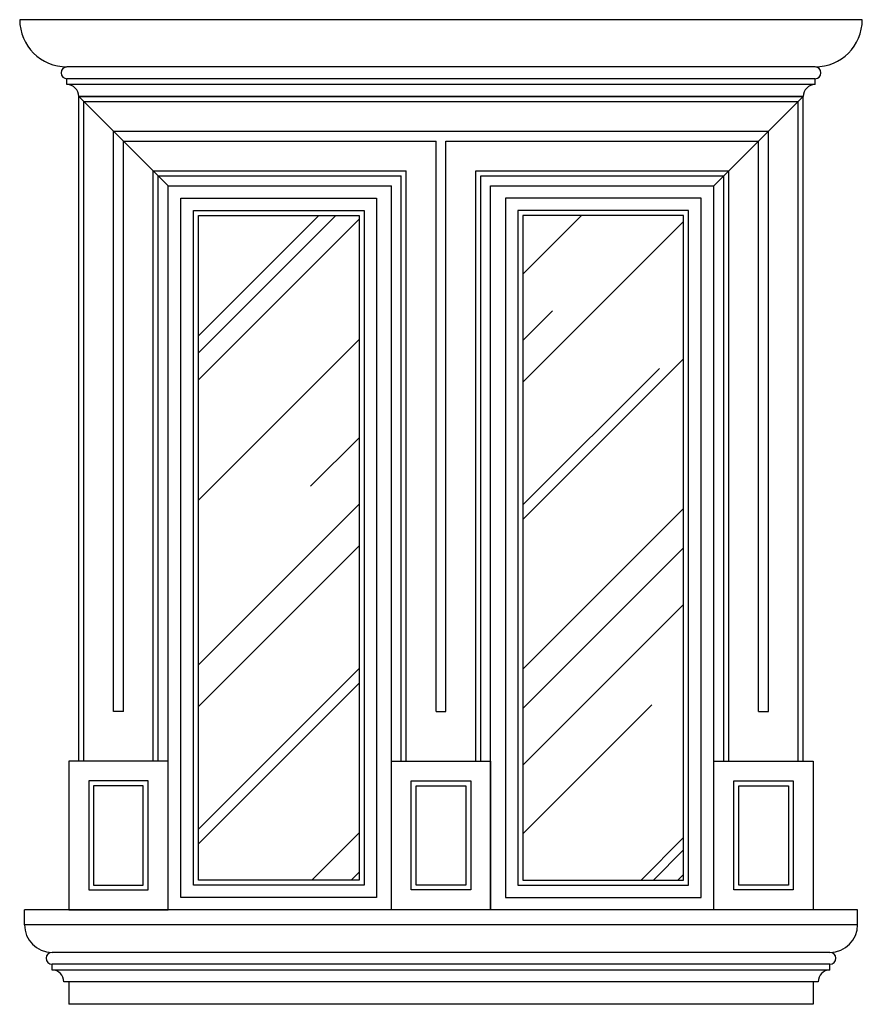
# Model space of a CAD drawing. Header units: millimetres. Extents: x 217.18 to 218.87, y 240.4 to 242.38.
import ezdxf

# ---------------------------------------------------------------- set-up
doc = ezdxf.new("R2010")
doc.units = ezdxf.units.MM
for name, color, linetype in [('ARQ', 7, 'Continuous'), ('CAN', 4, 'Continuous'), ('CANTERA', 9, 'Continuous')]:
    doc.layers.add(name, color=color, linetype=linetype)

# ---------------------------------------------------------------- blocks, each defined once
blk = doc.blocks.new('*X1')
at = {"color": 0}
for p, q in [((21.4043, 10.5495), (21.6468, 10.792)), ((21.4043, 10.5148), (21.6799, 10.7904)), ((21.4043, 10.4604), (21.7283, 10.7844)), ((22.0583, 10.6739), (22.1764, 10.792)), ((22.0583, 10.4561), (22.3823, 10.7801)), ((22.0583, 10.5402), (22.1179, 10.5999)), ((21.4043, 10.2179), (21.7283, 10.5419)), ((22.0583, 10.1789), (22.3823, 10.5029)), ((22.0583, 10.2086), (22.3333, 10.4836)), ((21.6304, 10.246), (21.7283, 10.3439)), ((21.4043, 9.8862), (21.7283, 10.2102)), ((22.0583, 9.877), (22.3823, 10.201)), ((21.4043, 9.8021), (21.7283, 10.1261)), ((22.0583, 9.7978), (22.3823, 10.1218)), ((22.0583, 9.6839), (22.3823, 10.0079)), ((21.4043, 9.5546), (21.7283, 9.8786)), ((21.4043, 9.5249), (21.7283, 9.8489)), ((22.0583, 9.5453), (22.3184, 9.8054)), ((21.6333, 9.452), (21.7283, 9.547)), ((22.2966, 9.452), (22.3823, 9.5377)), ((22.3214, 9.452), (22.3823, 9.5129)), ((21.7125, 9.452), (21.7283, 9.4678)), ((22.3709, 9.452), (22.3823, 9.4635))]:
    blk.add_line(p, q, dxfattribs=at)

msp = doc.modelspace()

# ---------------------------------------------------------------- linework, layer by layer
at = {"layer": 'CAN'}
for points in [[(217.5018, 240.6109), (217.5018, 242.0209), (217.8958, 242.0209), (217.8958, 240.6109)], [(218.5498, 240.6109), (218.5498, 242.0209), (218.1558, 242.0209), (218.1558, 240.6109)], [(217.5268, 240.6359), (217.5268, 241.9959), (217.8708, 241.9959), (217.8708, 240.6359)], [(217.5368, 240.6459), (217.5368, 241.9859), (217.8608, 241.9859), (217.8608, 240.6459)], [(218.5248, 240.6359), (218.5248, 241.9959), (218.1808, 241.9959), (218.1808, 240.6359)], [(218.5148, 240.6459), (218.5148, 241.9859), (218.1908, 241.9859), (218.1908, 240.6459)]]:
    msp.add_lwpolyline(points, close=True, dxfattribs=at)
at = {"layer": 'CANTERA'}
for p, q in [((218.8748, 242.3807), (217.1767, 242.3807)), ((218.7796, 242.2854), (217.272, 242.2854)), ((218.7796, 242.2616), (217.272, 242.2616)), ((217.272, 242.2497), (217.272, 242.2616)), ((218.7796, 242.2497), (218.7796, 242.2616)), ((218.7796, 242.2497), (217.272, 242.2497)), ((217.4758, 242.0459), (217.2958, 242.2259)), ((218.7558, 242.2259), (217.2958, 242.2259)), ((217.2958, 242.2259), (218.7558, 242.2259)), ((217.2958, 240.8859), (217.2958, 242.2259)), ((218.5758, 242.0459), (218.7558, 242.2259)), ((218.7558, 240.8859), (218.7558, 242.2259)), ((217.3058, 242.2159), (218.7458, 242.2159)), ((217.3058, 240.8859), (217.3058, 242.2159)), ((218.7458, 240.8859), (218.7458, 242.2159)), ((217.3658, 242.1559), (218.6858, 242.1559)), ((217.3658, 240.9859), (217.3658, 242.1559)), ((218.6858, 240.9859), (218.6858, 242.1559)), ((217.3858, 242.1359), (218.0158, 242.1359)), ((217.3858, 240.9859), (217.3858, 242.1359)), ((218.0158, 240.9859), (218.0158, 242.1359)), ((218.0358, 240.9859), (218.0358, 242.1359)), ((218.0358, 242.1359), (218.6658, 242.1359)), ((218.6658, 240.9859), (218.6658, 242.1359)), ((217.4458, 240.8859), (217.4458, 242.0759)), ((217.4458, 242.0759), (217.9558, 242.0759)), ((217.4558, 240.8859), (217.4558, 242.0659)), ((217.4558, 242.0659), (217.9458, 242.0659)), ((217.9458, 240.8859), (217.9458, 242.0659)), ((217.9558, 240.8859), (217.9558, 242.0759)), ((218.0958, 240.8859), (218.0958, 242.0759)), ((218.0958, 242.0759), (218.6058, 242.0759)), ((218.1058, 240.8859), (218.1058, 242.0659)), ((218.1058, 242.0659), (218.5958, 242.0659)), ((218.5958, 240.8859), (218.5958, 242.0659)), ((218.6058, 240.8859), (218.6058, 242.0759)), ((217.4758, 240.8859), (217.4758, 242.0459)), ((217.4758, 242.0459), (217.9258, 242.0459)), ((217.9258, 240.5859), (217.9258, 242.0459)), ((218.1258, 240.5859), (218.1258, 242.0459)), ((218.1258, 242.0459), (218.5758, 242.0459)), ((218.5758, 240.8859), (218.5758, 242.0459)), ((217.3858, 240.9859), (217.3658, 240.9859)), ((218.0158, 240.9859), (218.0358, 240.9859)), ((218.6658, 240.9859), (218.6858, 240.9859)), ((218.8653, 240.5859), (217.1863, 240.5859)), ((217.1863, 240.5559), (217.1863, 240.5859)), ((218.8653, 240.5559), (218.8653, 240.5859)), ((218.8653, 240.5559), (217.1863, 240.5559)), ((218.8096, 240.5002), (217.242, 240.5002)), ((218.8096, 240.4764), (217.242, 240.4764)), ((217.242, 240.4645), (217.242, 240.4764)), ((218.8096, 240.4645), (218.8096, 240.4764)), ((218.8096, 240.4645), (217.242, 240.4645)), ((218.7858, 240.4407), (217.2658, 240.4407)), ((217.2758, 240.4407), (217.2758, 240.3954)), ((218.7758, 240.4407), (218.7758, 240.3954)), ((218.7758, 240.3954), (217.2758, 240.3954))]:
    msp.add_line(p, q, dxfattribs=at)
for points in [[(217.4758, 240.5859), (217.4758, 240.8859), (217.2758, 240.8859), (217.2758, 240.5859)], [(217.9258, 240.5859), (217.9258, 240.8859), (218.1258, 240.8859), (218.1258, 240.5859)], [(218.5758, 240.5859), (218.5758, 240.8859), (218.7758, 240.8859), (218.7758, 240.5859)], [(217.4358, 240.6259), (217.4358, 240.8459), (217.3158, 240.8459), (217.3158, 240.6259)], [(217.4258, 240.6359), (217.4258, 240.8359), (217.3258, 240.8359), (217.3258, 240.6359)], [(217.9658, 240.6259), (217.9658, 240.8459), (218.0858, 240.8459), (218.0858, 240.6259)], [(217.9758, 240.6359), (217.9758, 240.8359), (218.0758, 240.8359), (218.0758, 240.6359)], [(218.6158, 240.6259), (218.6158, 240.8459), (218.7358, 240.8459), (218.7358, 240.6259)], [(218.6258, 240.6359), (218.6258, 240.8359), (218.7258, 240.8359), (218.7258, 240.6359)]]:
    msp.add_lwpolyline(points, close=True, dxfattribs=at)
for centre, radius, start, end in [((217.272, 242.3807), 0.0952, 180, 270), ((218.7796, 242.3807), 0.0952, 270, 0), ((217.272, 242.2735), 0.0119, 90, 270), ((218.7796, 242.2735), 0.0119, 270, 90), ((217.272, 242.2259), 0.0238, 0, 90), ((218.7796, 242.2259), 0.0238, 90, 180), ((217.242, 240.5559), 0.0557, 180, 270), ((218.8096, 240.5559), 0.0557, 270, 0), ((217.242, 240.4883), 0.0119, 90, 270), ((218.8096, 240.4883), 0.0119, 270, 90), ((217.242, 240.4407), 0.0238, 0, 90), ((218.8096, 240.4407), 0.0238, 90, 180)]:
    msp.add_arc(centre, radius, start, end, dxfattribs=at)

# ---------------------------------------------------------------- block references
at = {"layer": 'ARQ'}
msp.add_blockref('*X1', (196.1325, 231.1939), dxfattribs=at)

doc.saveas('drawing.dxf')
